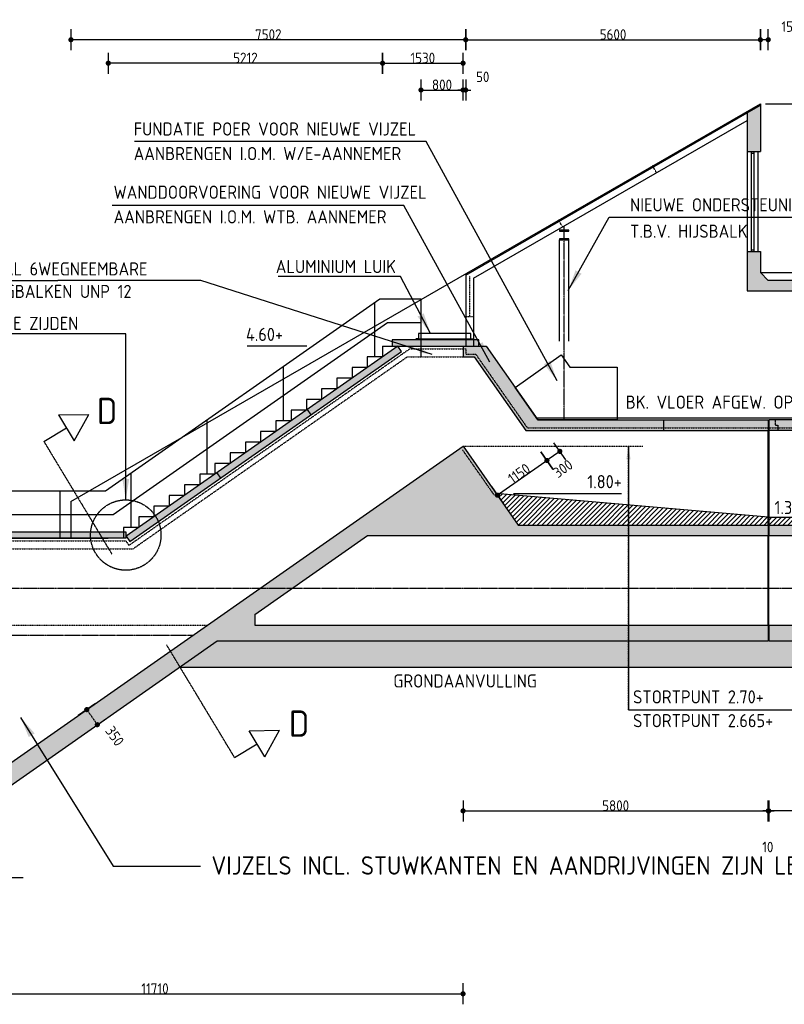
# Model space of a CAD drawing. Extents: x 175348 to 346046, y 6106 to 85322.
# Tile 5 of 20: x 192109 to 206640, y 29753 to 48470. Entities that reach past the tile are written whole.
import ezdxf

# ---------------------------------------------------------------- set-up
doc = ezdxf.new("R2010")
doc.units = 0
for name, pattern in [('CENTER', [8.5, 6, -1, 0.5, -1]), ('DASHDOT', [16, 12, -2, 0, -2]), ('HIDDEN', [3.5, 2, -1.5])]:
    doc.linetypes.add(name, pattern=pattern)
doc.layers.get('0').update_dxf_attribs({"linetype": 'CONTINUOUS'})
for name, color, linetype in [('C-018', 1, 'CONTINUOUS'), ('c-018tekst', 1, 'CONTINUOUS'), ('C-025', 2, 'CONTINUOUS'), ('C-025TEKST', 2, 'CONTINUOUS'), ('C-035', 3, 'CONTINUOUS'), ('C-050TEKST', 4, 'CONTINUOUS'), ('c-best-alg', 252, 'CONTINUOUS'), ('c-best-maatv-alg', 251, 'CONTINUOUS'), ('c-best-raster-alg', 253, 'CONTINUOUS'), ('c-best-tekst-alg', 252, 'CONTINUOUS'), ('C400AX', 253, 'CONTINUOUS'), ('C400E2', 1, 'CONTINUOUS'), ('C400E3', 2, 'CONTINUOUS'), ('C400E4', 3, 'CONTINUOUS'), ('C400H4', 3, 'CONTINUOUS')]:
    doc.layers.add(name, color=color, linetype=linetype)
doc.styles.add('rmd_temp', font='isocp.shx')
doc.styles.add('WB025', font='isocp-w.shx', dxfattribs={"height": 2.5})
doc.styles.add('WBDIM', font='isocp-w.shx')
doc.dimstyles.new('100', dxfattribs={"dimscale": 100, "dimtxt": 2, "dimasz": 0.5, "dimexe": 1.25, "dimexo": 0.625, "dimgap": 1, "dimtad": 1, "dimdec": 0, "dimdsep": 46, "dimtxsty": 'WBDIM', "dimblk1": 'A-DIMDOT', "dimblk2": 'A-DIMDOT', "dimsah": 1, "dimcen": 2.5, "dimse1": 1, "dimse2": 1, "dimclrd": 252, "dimclrt": 2, "dimadec": 0, "dimazin": 0, "dimtfac": 1, "dimtdec": 0, "dimtmove": 2, "dimatfit": 3, "dimldrblk": 'A-DIMDOT', "dimfxl": 1, "dimtolj": 1, "dimtzin": 0, "dimarcsym": 0})
doc.dimstyles.new('100$7', dxfattribs={"dimscale": 100, "dimtxt": 2, "dimasz": 2.5, "dimexe": 1.25, "dimexo": 0.625, "dimgap": 1, "dimtad": 1, "dimdec": 0, "dimdsep": 46, "dimtxsty": 'WBDIM', "dimcen": 2.5, "dimse1": 1, "dimse2": 1, "dimclrd": 252, "dimclrt": 2, "dimadec": 0, "dimazin": 0, "dimtfac": 1, "dimtdec": 0, "dimtmove": 2, "dimatfit": 3, "dimfxl": 1, "dimtolj": 1, "dimtzin": 0, "dimarcsym": 0})
doc.dimstyles.new('50', dxfattribs={"dimscale": 50, "dimtxt": 2, "dimasz": 0.5, "dimexe": 1.25, "dimexo": 0.625, "dimgap": 1, "dimtad": 1, "dimdec": 0, "dimdsep": 46, "dimtxsty": 'WBDIM', "dimblk1": 'A-DIMDOT', "dimblk2": 'A-DIMDOT', "dimsah": 1, "dimcen": 2.5, "dimse1": 1, "dimse2": 1, "dimclrd": 252, "dimclrt": 2, "dimadec": 0, "dimazin": 0, "dimtfac": 1, "dimtdec": 0, "dimtmove": 2, "dimatfit": 3, "dimldrblk": 'A-DIMDOT', "dimfxl": 1, "dimtolj": 1, "dimtzin": 0, "dimarcsym": 0})
doc.dimstyles.new('50$2', dxfattribs={"dimscale": 50, "dimtxt": 2, "dimasz": 2, "dimexe": 1.25, "dimexo": 0.625, "dimgap": 1, "dimtad": 1, "dimdec": 0, "dimdsep": 46, "dimtxsty": 'WBDIM', "dimcen": 2.5, "dimse1": 1, "dimse2": 1, "dimclrd": 252, "dimclrt": 2, "dimadec": 0, "dimazin": 0, "dimtfac": 1, "dimtdec": 0, "dimtmove": 2, "dimatfit": 3, "dimfxl": 1, "dimtolj": 1, "dimtzin": 0, "dimarcsym": 0})
doc.dimstyles.new('50$7', dxfattribs={"dimscale": 50, "dimtxt": 2, "dimasz": 4, "dimexe": 1.25, "dimexo": 0.625, "dimgap": 1, "dimtad": 1, "dimdec": 0, "dimdsep": 46, "dimtxsty": 'WBDIM', "dimcen": 2.5, "dimse1": 1, "dimse2": 1, "dimclrd": 252, "dimclrt": 2, "dimadec": 0, "dimazin": 0, "dimtfac": 1, "dimtdec": 0, "dimtmove": 2, "dimatfit": 3, "dimfxl": 1, "dimtolj": 1, "dimtzin": 0, "dimarcsym": 0})
pattern_1 = [(0, (106023.67, 34736.7), (31.25, 62.5), [0, -62.5])]

# ---------------------------------------------------------------- blocks, each defined once
blk = doc.blocks.new('A-DIMDOT')
at = {"linetype": 'Continuous'}
blk.add_line((0, -4), (0, 4), dxfattribs=at)
at = {"linetype": 'Continuous', "const_width": 0.988}
blk.add_lwpolyline([(-0.49, 0, 1), (0.49, 0, 1)], format="xyb", close=True, dxfattribs=at)
at = {"linetype": 'Continuous'}
blk.add_circle((0, 0), 0.494, dxfattribs=at)
blk = doc.blocks.new('*D45')
at = {"layer": 'c-best-maatv-alg', "color": 252, "lineweight": -2, "transparency": 16777216}
blk.add_line((204349, 40663), (204349, 40863), dxfattribs=at)
at = {"layer": 'c-best-maatv-alg', "color": 252, "lineweight": -2, "transparency": 16777216, "xscale": 0.08, "yscale": 0.08, "zscale": 0.08}
for p, rotation in [((204349, 40863), 90), ((204349, 40663), 270)]:
    blk.add_blockref('A-DIMDOT', p, dxfattribs=dict(at, rotation=rotation))
at = {"layer": 'c-best-maatv-alg', "color": 2, "transparency": 16777216, "insert": (204128, 40300), "char_height": 0.2, "attachment_point": 5, "rotation": 90, "style": 'WBDIM'}
blk.add_mtext('\\A1;200.00', dxfattribs=at)
blk = doc.blocks.new('*D44')
at = {"layer": 'c-best-maatv-alg', "color": 252, "lineweight": -2, "transparency": 16777216}
blk.add_arc((188825, 32163), 2796, 4.0993, 30.9007, dxfattribs=at)
at = {"layer": 'c-best-maatv-alg', "color": 252, "transparency": 16777216}
for points in [[(191196, 33581), (191252, 33617), (191115, 33767)], [(191647, 32364), (191581, 32362), (191621, 32163)]]:
    blk.add_solid(points, dxfattribs=at)
at = {"layer": 'c-best-maatv-alg', "color": 2, "transparency": 16777216, "insert": (191587, 33034), "char_height": 200, "attachment_point": 5, "rotation": 287.5, "style": 'WBDIM'}
blk.add_mtext('\\A1;35°', dxfattribs=at)
blk = doc.blocks.new('*D43')
at = {"layer": 'c-best-maatv-alg', "color": 252, "linetype": 'HIDDEN', "lineweight": -2, "transparency": 16777216}
blk.add_line((193412, 35314), (193555, 35109), dxfattribs=at)
at = {"layer": 'c-best-maatv-alg', "color": 252, "linetype": 'HIDDEN', "lineweight": -2, "transparency": 16777216, "xscale": 50, "yscale": 50, "zscale": 50}
for p, rotation in [((193383, 35355), 124.9999999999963), ((193584, 35068), 304.9999999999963)]:
    blk.add_blockref('A-DIMDOT', p, dxfattribs=dict(at, rotation=rotation))
at = {"layer": 'c-best-maatv-alg', "color": 2, "linetype": 'HIDDEN', "transparency": 16777216, "insert": (193915, 34853), "char_height": 200, "attachment_point": 5, "rotation": 305, "style": 'WBDIM'}
blk.add_mtext('\\A1;350', dxfattribs=at)
blk = doc.blocks.new('*D41')
at = {"layer": 'c-best-maatv-alg', "color": 252, "lineweight": -2, "transparency": 16777216}
blk.add_line((206285, 48089), (206235, 48089), dxfattribs=at)
at = {"layer": 'c-best-maatv-alg', "color": 252, "lineweight": -2, "transparency": 16777216, "xscale": 50, "yscale": 50, "zscale": 50, "rotation": 180}
blk.add_blockref('A-DIMDOT', (206185, 48089), dxfattribs=at)
at = {"layer": 'c-best-maatv-alg', "color": 252, "lineweight": -2, "transparency": 16777216, "xscale": 50, "yscale": 50, "zscale": 50}
blk.add_blockref('A-DIMDOT', (206335, 48089), dxfattribs=at)
at = {"layer": 'c-best-maatv-alg', "color": 2, "transparency": 16777216, "insert": (206757, 48339), "char_height": 200, "attachment_point": 5, "style": 'WBDIM'}
blk.add_mtext('\\A1;150', dxfattribs=at)
blk = doc.blocks.new('*D40')
at = {"layer": 'c-best-maatv-alg', "color": 252, "lineweight": -2, "transparency": 16777216}
blk.add_line((200635, 48089), (206135, 48089), dxfattribs=at)
at = {"layer": 'c-best-maatv-alg', "color": 252, "lineweight": -2, "transparency": 16777216, "xscale": 50, "yscale": 50, "zscale": 50, "rotation": 180}
blk.add_blockref('A-DIMDOT', (200585, 48089), dxfattribs=at)
at = {"layer": 'c-best-maatv-alg', "color": 252, "lineweight": -2, "transparency": 16777216, "xscale": 50, "yscale": 50, "zscale": 50}
blk.add_blockref('A-DIMDOT', (206185, 48089), dxfattribs=at)
at = {"layer": 'c-best-maatv-alg', "color": 2, "transparency": 16777216, "insert": (203385, 48189), "char_height": 200, "attachment_point": 5, "style": 'WBDIM'}
blk.add_mtext('\\A1;5600', dxfattribs=at)
blk = doc.blocks.new('*D39')
at = {"layer": 'c-best-maatv-alg', "color": 252, "lineweight": -2, "transparency": 16777216}
blk.add_line((200535, 48089), (193133, 48089), dxfattribs=at)
at = {"layer": 'c-best-maatv-alg', "color": 252, "lineweight": -2, "transparency": 16777216, "xscale": 50, "yscale": 50, "zscale": 50, "rotation": 180}
blk.add_blockref('A-DIMDOT', (193083, 48089), dxfattribs=at)
at = {"layer": 'c-best-maatv-alg', "color": 252, "lineweight": -2, "transparency": 16777216, "xscale": 50, "yscale": 50, "zscale": 50}
blk.add_blockref('A-DIMDOT', (200585, 48089), dxfattribs=at)
at = {"layer": 'c-best-maatv-alg', "color": 2, "transparency": 16777216, "insert": (196834, 48189), "char_height": 200, "attachment_point": 5, "style": 'WBDIM'}
blk.add_mtext('\\A1;7502', dxfattribs=at)
blk = doc.blocks.new('*D38')
at = {"layer": 'c-best-maatv-alg', "color": 252, "lineweight": -2, "transparency": 16777216}
blk.add_line((202334, 40235), (202170, 40120), dxfattribs=at)
at = {"layer": 'c-best-maatv-alg', "color": 252, "lineweight": -2, "transparency": 16777216, "xscale": 50, "yscale": 50, "zscale": 50}
for p, rotation in [((202374, 40264), 34.99999999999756), ((202129, 40092), 214.9999999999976)]:
    blk.add_blockref('A-DIMDOT', p, dxfattribs=dict(at, rotation=rotation))
at = {"layer": 'c-best-maatv-alg', "color": 2, "transparency": 16777216, "insert": (202433, 39937), "char_height": 200, "attachment_point": 5, "rotation": 35, "style": 'WBDIM'}
blk.add_mtext('\\A1;300', dxfattribs=at)
blk = doc.blocks.new('*D37')
at = {"layer": 'c-best-maatv-alg', "color": 252, "lineweight": -2, "transparency": 16777216}
blk.add_line((201228, 39461), (202088, 40063), dxfattribs=at)
at = {"layer": 'c-best-maatv-alg', "color": 252, "lineweight": -2, "transparency": 16777216, "xscale": 50, "yscale": 50, "zscale": 50}
for p, rotation in [((202129, 40092), 34.99999999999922), ((201187, 39432), 214.9999999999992)]:
    blk.add_blockref('A-DIMDOT', p, dxfattribs=dict(at, rotation=rotation))
at = {"layer": 'c-best-maatv-alg', "color": 2, "transparency": 16777216, "insert": (201600, 39844), "char_height": 200, "attachment_point": 5, "rotation": 35, "style": 'WBDIM'}
blk.add_mtext('\\A1;1150', dxfattribs=at)
blk = doc.blocks.new('*D36')
at = {"layer": 'c-best-maatv-alg', "color": 252, "lineweight": -2, "transparency": 16777216}
blk.add_line((198955, 47643), (193843, 47643), dxfattribs=at)
at = {"layer": 'c-best-maatv-alg', "color": 252, "lineweight": -2, "transparency": 16777216, "xscale": 50, "yscale": 50, "zscale": 50, "rotation": 180}
blk.add_blockref('A-DIMDOT', (193793, 47643), dxfattribs=at)
at = {"layer": 'c-best-maatv-alg', "color": 252, "lineweight": -2, "transparency": 16777216, "xscale": 50, "yscale": 50, "zscale": 50}
blk.add_blockref('A-DIMDOT', (199005, 47643), dxfattribs=at)
at = {"layer": 'c-best-maatv-alg', "color": 2, "transparency": 16777216, "insert": (196399, 47743), "char_height": 200, "attachment_point": 5, "style": 'WBDIM'}
blk.add_mtext('\\A1;5212', dxfattribs=at)
blk = doc.blocks.new('*D35')
at = {"layer": 'c-best-maatv-alg', "color": 252, "lineweight": -2, "transparency": 16777216}
blk.add_line((199055, 47643), (200485, 47643), dxfattribs=at)
at = {"layer": 'c-best-maatv-alg', "color": 252, "lineweight": -2, "transparency": 16777216, "xscale": 50, "yscale": 50, "zscale": 50, "rotation": 180}
blk.add_blockref('A-DIMDOT', (199005, 47643), dxfattribs=at)
at = {"layer": 'c-best-maatv-alg', "color": 252, "lineweight": -2, "transparency": 16777216, "xscale": 50, "yscale": 50, "zscale": 50}
blk.add_blockref('A-DIMDOT', (200535, 47643), dxfattribs=at)
at = {"layer": 'c-best-maatv-alg', "color": 2, "transparency": 16777216, "insert": (199770, 47743), "char_height": 200, "attachment_point": 5, "style": 'WBDIM'}
blk.add_mtext('\\A1;1530', dxfattribs=at)
blk = doc.blocks.new('*D34')
at = {"layer": 'c-best-maatv-alg', "color": 252, "lineweight": -2, "transparency": 16777216}
for p, q in [((200485, 47133), (200435, 47133)), ((200585, 47133), (200535, 47133)), ((200635, 47133), (200685, 47133))]:
    blk.add_line(p, q, dxfattribs=at)
at = {"layer": 'c-best-maatv-alg', "color": 252, "lineweight": -2, "transparency": 16777216, "xscale": 50, "yscale": 50, "zscale": 50}
blk.add_blockref('A-DIMDOT', (200535, 47133), dxfattribs=at)
at = {"layer": 'c-best-maatv-alg', "color": 252, "lineweight": -2, "transparency": 16777216, "xscale": 50, "yscale": 50, "zscale": 50, "rotation": 180}
blk.add_blockref('A-DIMDOT', (200585, 47133), dxfattribs=at)
at = {"layer": 'c-best-maatv-alg', "color": 2, "transparency": 16777216, "insert": (200908, 47383), "char_height": 200, "attachment_point": 5, "style": 'WBDIM'}
blk.add_mtext('\\A1;50', dxfattribs=at)
blk = doc.blocks.new('*D33')
at = {"layer": 'c-best-maatv-alg', "color": 252, "lineweight": -2, "transparency": 16777216}
blk.add_line((199785, 47133), (200485, 47133), dxfattribs=at)
at = {"layer": 'c-best-maatv-alg', "color": 252, "lineweight": -2, "transparency": 16777216, "xscale": 50, "yscale": 50, "zscale": 50, "rotation": 180}
blk.add_blockref('A-DIMDOT', (199735, 47133), dxfattribs=at)
at = {"layer": 'c-best-maatv-alg', "color": 252, "lineweight": -2, "transparency": 16777216, "xscale": 50, "yscale": 50, "zscale": 50}
blk.add_blockref('A-DIMDOT', (200535, 47133), dxfattribs=at)
at = {"layer": 'c-best-maatv-alg', "color": 2, "transparency": 16777216, "insert": (200135, 47233), "char_height": 200, "attachment_point": 5, "style": 'WBDIM'}
blk.add_mtext('\\A1;800', dxfattribs=at)
blk = doc.blocks.new('*D18')
at = {"layer": 'c-best-maatv-alg', "color": 252, "lineweight": -2, "transparency": 16777216}
blk.add_line((213185, 33430), (206395, 33430), dxfattribs=at)
at = {"layer": 'c-best-maatv-alg', "color": 252, "lineweight": -2, "transparency": 16777216, "xscale": 50, "yscale": 50, "zscale": 50, "rotation": 180}
blk.add_blockref('A-DIMDOT', (206345, 33430), dxfattribs=at)
at = {"layer": 'c-best-maatv-alg', "color": 252, "lineweight": -2, "transparency": 16777216, "xscale": 50, "yscale": 50, "zscale": 50}
blk.add_blockref('A-DIMDOT', (213235, 33430), dxfattribs=at)
at = {"layer": 'c-best-maatv-alg', "color": 2, "transparency": 16777216, "insert": (209790, 33530), "char_height": 200, "attachment_point": 5, "style": 'WBDIM'}
blk.add_mtext('\\A1;6890', dxfattribs=at)
blk = doc.blocks.new('*D17')
at = {"layer": 'c-best-maatv-alg', "color": 252, "lineweight": -2, "transparency": 16777216}
for p, q in [((206285, 33430), (206235, 33430)), ((206345, 33430), (206335, 33430)), ((206395, 33430), (206445, 33430))]:
    blk.add_line(p, q, dxfattribs=at)
at = {"layer": 'c-best-maatv-alg', "color": 252, "lineweight": -2, "transparency": 16777216, "xscale": 50, "yscale": 50, "zscale": 50}
blk.add_blockref('A-DIMDOT', (206335, 33430), dxfattribs=at)
at = {"layer": 'c-best-maatv-alg', "color": 252, "lineweight": -2, "transparency": 16777216, "xscale": 50, "yscale": 50, "zscale": 50, "rotation": 180}
blk.add_blockref('A-DIMDOT', (206345, 33430), dxfattribs=at)
at = {"layer": 'c-best-maatv-alg', "color": 2, "transparency": 16777216, "insert": (206326, 32743), "char_height": 200, "attachment_point": 5, "style": 'WBDIM'}
blk.add_mtext('\\A1;10', dxfattribs=at)
blk = doc.blocks.new('*D16')
at = {"layer": 'c-best-maatv-alg', "color": 252, "lineweight": -2, "transparency": 16777216}
blk.add_line((200585, 33430), (206285, 33430), dxfattribs=at)
at = {"layer": 'c-best-maatv-alg', "color": 252, "lineweight": -2, "transparency": 16777216, "xscale": 50, "yscale": 50, "zscale": 50, "rotation": 180}
blk.add_blockref('A-DIMDOT', (200535, 33430), dxfattribs=at)
at = {"layer": 'c-best-maatv-alg', "color": 252, "lineweight": -2, "transparency": 16777216, "xscale": 50, "yscale": 50, "zscale": 50}
blk.add_blockref('A-DIMDOT', (206335, 33430), dxfattribs=at)
at = {"layer": 'c-best-maatv-alg', "color": 2, "transparency": 16777216, "insert": (203435, 33530), "char_height": 200, "attachment_point": 5, "style": 'WBDIM'}
blk.add_mtext('\\A1;5800', dxfattribs=at)
blk = doc.blocks.new('*D15')
at = {"layer": 'c-best-maatv-alg', "color": 252, "lineweight": -2, "transparency": 16777216}
blk.add_line((188875, 29953), (200485, 29953), dxfattribs=at)
at = {"layer": 'c-best-maatv-alg', "color": 252, "lineweight": -2, "transparency": 16777216, "xscale": 50, "yscale": 50, "zscale": 50, "rotation": 180}
blk.add_blockref('A-DIMDOT', (188825, 29953), dxfattribs=at)
at = {"layer": 'c-best-maatv-alg', "color": 252, "lineweight": -2, "transparency": 16777216, "xscale": 50, "yscale": 50, "zscale": 50}
blk.add_blockref('A-DIMDOT', (200535, 29953), dxfattribs=at)
at = {"layer": 'c-best-maatv-alg', "color": 2, "transparency": 16777216, "insert": (194680, 30053), "char_height": 200, "attachment_point": 5, "style": 'WBDIM'}
blk.add_mtext('\\A1;11710', dxfattribs=at)

msp = doc.modelspace()

# ---------------------------------------------------------------- hatches: boundary and pattern name
at = {"layer": 'c-best-alg'}
h = msp.add_hatch(dxfattribs=at)
h.set_pattern_fill('ANSI31', color=256, scale=20, style=0)
h.paths.add_polyline_path([(206334.9968, 38863.3484), (206334.9968, 39013.3484), (201164.7846, 39463.3484), (201584.9092, 38863.3484)])
h.paths.add_polyline_path([(207434.9968, 38863.3484), (207434.9968, 39013.3484), (206344.9968, 39013.3484), (206344.9968, 38863.3484)])
h.paths.add_polyline_path([(211208.9968, 38863.3484), (207629.7168, 39011.2499), (207629.7168, 38863.3484)])
at = {"layer": 'c-best-alg', "linetype": 'HIDDEN'}
h = msp.add_hatch(dxfattribs=at)
h.set_pattern_fill('DOTS', color=256, scale=1000, style=0)
h.set_pattern_definition(pattern_1)
h.paths.add_polyline_path([(204909.0042, 36663.3484), (195861.8692, 36663.3484), (195147.7952, 36163.3484), (204909.0042, 36163.3484)])
h = msp.add_hatch(dxfattribs=at)
h.set_pattern_fill('DOTS', color=256, scale=1000, style=0)
h.set_pattern_definition(pattern_1)
h.paths.add_polyline_path([(219054.9968, 36663.3484), (206344.9968, 36663.3484), (204909.0042, 36663.3484), (204909.0042, 36163.3484), (218554.4704, 36163.3484)])
at = {"layer": 'c-best-raster-alg'}
h = msp.add_hatch(color=256, dxfattribs=at)
h.paths.add_polyline_path([(209189.9968, 43313.3484), (209189.9968, 43763.3484), (209089.9968, 43763.3484), (209089.9968, 43663.3484), (208939.9968, 43513.3484), (206334.9968, 43513.3484), (206184.9968, 43663.3484), (206184.9968, 44063.3484), (205934.9968, 44063.3484), (205934.9968, 43313.3484)])
h.paths.add_polyline_path([(206184.9968, 46844.4851), (205934.9968, 46700.2323), (205934.9968, 45963.3484), (206184.9968, 45963.3484)])
h.paths.add_polyline_path([(211379.9968, 43513.3484), (211229.9968, 43663.3484), (211229.9968, 43763.3484), (211129.9968, 43763.3484), (211129.9968, 43313.3484), (212984.9968, 43313.3484), (212984.9968, 42963.3484), (213234.9968, 42963.3484), (213234.9968, 43663.3484), (213034.9968, 43663.3484), (212884.9968, 43513.3484)])
for points in [[(201018.1605, 41677.7132), (201263.9061, 41849.7861), (200974.3267, 42263.3484), (200534.9968, 42263.3484), (200534.9968, 42063.3484), (200748.1358, 42063.3484)], [(206334.9968, 40863.3484), (201954.6172, 40863.3484), (201378.6214, 41685.9557), (201132.8758, 41513.8828), (201728.4264, 40663.3484), (206334.9968, 40663.3484)], [(180524.9968, 37663.3484), (180224.9968, 37663.3484), (180224.9968, 36963.3484), (180024.9968, 36963.3484), (180024.9968, 31913.3484), (179524.9968, 31913.3484), (179524.9968, 31513.3484), (189224.9968, 31513.3484), (189224.9968, 32016.1603), (195861.8692, 36663.3484), (206334.9968, 36663.3484), (206334.9968, 36963.3484), (196575.9432, 36963.3484), (196575.9432, 37163.3484), (197290.0172, 37663.3484), (196679.8108, 37663.3484), (188824.9968, 32163.3484), (188824.9968, 31913.3484), (185824.9968, 31913.3484), (185824.9968, 32063.3484), (185524.9968, 32063.3484), (185524.9968, 31913.3484), (180524.9968, 31913.3484)]]:
    msp.add_hatch(color=256, dxfattribs=at).paths.add_polyline_path(points)
h = msp.add_hatch(color=256, dxfattribs=at)
h.paths.add_polyline_path([(201321.2637, 41767.8709), (201263.9061, 41849.7861), (201018.1605, 41677.7132), (201075.5181, 41595.798)])
h.paths.add_polyline_path([(201378.6214, 41685.9557), (201321.2637, 41767.8709), (201075.5181, 41595.798), (201132.8758, 41513.8828)])
h = msp.add_hatch(color=256, dxfattribs=at)
h.paths.add_polyline_path([(207434.9968, 40863.3484), (207184.9968, 40863.3484), (207184.9968, 40463.3484), (207434.9968, 40463.3484)])
h.paths.add_polyline_path([(207184.9968, 40663.3484), (207184.9968, 40863.3484), (206344.9968, 40863.3484), (206344.9968, 40663.3484)])
h.paths.add_polyline_path([(207434.9968, 40663.3484), (207634.9968, 40663.3484), (207634.9968, 40863.3484), (207434.9968, 40863.3484)])
h.paths.add_polyline_path([(208284.9968, 40663.3484), (208284.9968, 40863.3484), (207634.9968, 40863.3484), (207634.9968, 40663.3484)])
h = msp.add_hatch(color=256, dxfattribs=at)
h.paths.add_polyline_path([(212834.9968, 36963.3484), (206344.9968, 36963.3484), (206344.9968, 36663.3484), (212834.9968, 36663.3484)])
h.paths.add_polyline_path([(215119.9968, 36963.3484), (214844.9968, 36963.3484), (214844.9968, 37663.3484), (214644.9968, 37663.3484), (214644.9968, 36963.3484), (214369.9968, 36963.3484), (214369.9968, 36663.3484), (215119.9968, 36663.3484)])
h.paths.add_polyline_path([(218229.9968, 36963.3484), (217954.9968, 36963.3484), (217954.9968, 37663.3484), (217754.9968, 37663.3484), (217754.9968, 36963.3484), (217479.9968, 36963.3484), (217479.9968, 36663.3484), (218229.9968, 36663.3484)])
h.paths.add_polyline_path([(218804.9968, 38863.3484), (213244.9968, 38863.3484), (207629.7168, 38863.3484), (207629.7168, 39011.2499), (207434.9968, 39013.3484), (207434.9968, 38863.3484), (206344.9968, 38863.3484), (206344.9968, 38663.3484), (213234.9968, 38663.3484), (214644.9968, 38663.3484), (214644.9968, 37663.3484), (214844.9968, 37663.3484), (214844.9968, 38663.3484), (217754.9968, 38663.3484), (217754.9968, 37663.3484), (217954.9968, 37663.3484), (217954.9968, 38663.3484), (218804.9968, 38663.3484)])
h.paths.add_polyline_path([(218804.9968, 38863.3484), (218804.9968, 38663.3484), (219054.9968, 38663.3484), (219054.9968, 38163.3484), (219354.9968, 38163.3484), (219354.9968, 38863.3484)])
h.paths.add_polyline_path([(200534.9968, 40362.7787), (196679.8108, 37663.3484), (197290.0172, 37663.3484), (198718.1652, 38663.3484), (203678.2709, 38663.3484), (203678.2709, 38863.3484), (201584.9092, 38863.3484)])
h.paths.add_polyline_path([(206334.9968, 38863.3484), (203678.2709, 38863.3484), (203678.2709, 38663.3484), (206334.9968, 38663.3484)])
at = {"layer": 'C400AX'}
msp.add_hatch(color=256, dxfattribs=at).paths.add_polyline_path([(199184.9968, 42383.3484), (199184.9968, 42263.3484), (200834.9968, 42263.3484), (200834.9968, 42383.3484)])
h = msp.add_hatch(color=256, dxfattribs=at)
h.paths.add_polyline_path([(194133.9356, 38649.8168), (194202.7648, 38551.5186), (199363.4226, 42165.0501), (199294.5935, 42263.3484)])
h.paths.add_polyline_path([(185724.9968, 38733.3484), (194124.9968, 38733.3484), (194124.9968, 38613.3484), (185724.9968, 38613.3484)])
edge = h.paths.add_edge_path(flags=16)
edge.add_line((188524.9968, 38733.3484), (188524.9968, 38613.3484))
edge.add_line((191324.9968, 38733.3484), (191324.9968, 38613.3484))

# ---------------------------------------------------------------- linework, layer by layer
at = {"layer": 'C-018', "linetype": 'Continuous'}
msp.add_lwpolyline([(202364.6172, 44287.6982), (202544.6172, 44287.6982), (202544.6172, 44302.3232), (202475.9922, 44302.3232, -0.4142135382), (202459.1172, 44319.1982), (202459.1172, 44436.1982, -0.414213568), (202475.9922, 44453.0732), (202544.6172, 44453.0732), (202544.6172, 44467.6982), (202364.6172, 44467.6982), (202364.6172, 44453.0732), (202433.2422, 44453.0732, -0.414213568), (202450.1172, 44436.1982), (202450.1172, 44319.1982, -0.4142135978), (202433.2422, 44302.3232), (202364.6172, 44302.3232)], format="xyb", close=True, dxfattribs=at)
at = {"layer": 'C-025', "flags": 128}
msp.add_lwpolyline([(201954.6172, 40863.3484), (201522.0102, 41481.1752), (202400.9604, 42096.6227), (202564.3008, 41863.3484), (203463.4631, 41863.3484), (203463.4631, 40863.3484), (201954.6172, 40863.3484)], dxfattribs=at)
at = {"layer": 'C-035'}
for p, q in [((199184.9968, 42383.3484), (199184.9968, 42263.3484)), ((200834.9968, 42383.3484), (199184.9968, 42383.3484)), ((200834.9968, 42263.3484), (200834.9968, 42383.3484)), ((199294.5935, 42263.3484), (194133.9356, 38649.8168)), ((194202.7648, 38551.5186), (199363.4226, 42165.0501)), ((199184.9968, 42263.3484), (200834.9968, 42263.3484)), ((199363.4226, 42165.0501), (199294.5935, 42263.3484)), ((185724.9968, 38733.3484), (194124.9968, 38733.3484)), ((194124.9968, 38733.3484), (194124.9968, 38613.3484)), ((194133.9356, 38649.8168), (194202.7648, 38551.5186))]:
    msp.add_line(p, q, dxfattribs=at)
at = {"layer": 'C-035', "linetype": 'HIDDEN', "flags": 128}
for points in [[(185774.9968, 33063.3484), (185774.9968, 38463.3484), (186174.9968, 38463.3484), (186174.9968, 38563.3484), (194124.9968, 38563.3484), (194184.8187, 38477.9139), (199519.572, 42213.3484)], [(199519.572, 42213.3484), (200584.9968, 42213.3484), (200584.9968, 42113.3484), (200774.1642, 42113.3484), (201754.4547, 40713.3484), (207234.9968, 40713.3484), (207234.9968, 40513.3484), (207384.9968, 40513.3484), (207384.9968, 40713.3484), (208284.9968, 40713.3484)], [(200522.718, 40293.1422), (201123.827, 39434.6696)]]:
    msp.add_lwpolyline(points, dxfattribs=at)
at = {"layer": 'C-035', "flags": 128}
msp.add_lwpolyline([(194124.9968, 38613.3484), (185724.9968, 38613.3484)], dxfattribs=at)
at = {"layer": 'C-050TEKST', "linetype": 'Continuous'}
for p, q in [((192848.3631, 40956.4833), (193425.605, 40967.589)), ((192848.3631, 40956.4833), (193146.6013, 40462.1258)), ((193146.6013, 40462.1258), (193425.605, 40967.589)), ((192569.3587, 40451.029), (192997.4801, 40709.308)), ((196470.5149, 34952.43), (197047.7609, 34963.5289)), ((196768.753, 34458.0725), (196470.5149, 34952.43)), ((196768.753, 34458.0725), (197047.7609, 34963.5289)), ((196191.5146, 34446.9688), (196619.636, 34705.2478))]:
    msp.add_line(p, q, dxfattribs=at)
at = {"layer": 'C-050TEKST', "linetype": 'CENTER'}
for p, q in [((192569.3587, 40451.029), (192569.3587, 40451.029)), ((192569.3587, 40451.029), (193860.7639, 38310.4047)), ((196191.5146, 34446.9688), (194900.1093, 36587.5931))]:
    msp.add_line(p, q, dxfattribs=at)
at = {"layer": 'c-best-alg'}
for p, q in [((193082.9968, 39313.3484), (206184.9968, 46873.3484)), ((205934.9968, 46700.2323), (206184.9968, 46844.4851)), ((206184.9968, 46873.3484), (206184.9968, 45963.3484)), ((200584.9968, 43613.2227), (205934.9968, 46700.2323)), ((205934.9968, 46700.2323), (205934.9968, 45963.3484)), ((200734.9968, 43555.458), (205934.9968, 46555.916)), ((205934.9968, 45963.3484), (206184.9968, 45963.3484)), ((205934.9968, 45963.3484), (205934.9968, 44063.3484)), ((206009.9968, 45963.3484), (206009.9968, 44063.3484)), ((206009.9968, 45933.3484), (206059.9968, 45933.3484)), ((206059.9968, 45963.3484), (206059.9968, 44063.3484)), ((206134.9968, 45963.3484), (206134.9968, 44063.3484)), ((205934.9968, 44063.3484), (206184.9968, 44063.3484)), ((205934.9968, 44063.3484), (205934.9968, 43313.3484)), ((206009.9968, 44093.3484), (206059.9968, 44093.3484)), ((206184.9968, 44063.3484), (206184.9968, 43663.3484)), ((200584.9968, 43642.086), (200584.9968, 42263.3484)), ((206184.9968, 43663.3484), (206334.9968, 43513.3484)), ((206184.9968, 43663.3484), (209089.9968, 43663.3484)), ((200734.9968, 43555.458), (200734.9968, 42263.3484)), ((208939.9968, 43513.3484), (206334.9968, 43513.3484)), ((205934.9968, 43313.3484), (209189.9968, 43313.3484)), ((193742.2566, 39513.3484), (198954.9968, 43163.3484)), ((198860.1984, 42060.5706), (198860.1984, 43096.9699)), ((198954.9968, 43163.3484), (199734.9968, 43163.3484)), ((199734.9968, 43163.3484), (199734.9968, 42063.3484)), ((193884.141, 39063.3484), (199096.8812, 42713.3484)), ((199096.8812, 42713.3484), (199734.9968, 42713.3484)), ((199004.9968, 42263.3484), (199004.9968, 42060.5706)), ((199004.9968, 42263.3484), (200534.9968, 42263.3484)), ((200534.9968, 42263.3484), (200974.3267, 42263.3484)), ((200534.9968, 42263.3484), (200534.9968, 42063.3484)), ((200974.3267, 42263.3484), (201954.6172, 40863.3484)), ((198715.4001, 42060.5706), (198715.4001, 41857.7928)), ((199004.9968, 42060.5706), (198715.4001, 42060.5706)), ((200534.9968, 42063.3484), (200748.1358, 42063.3484)), ((200748.1358, 42063.3484), (201728.4264, 40663.3484)), ((197122.6184, 40843.9039), (197122.6184, 41880.3032)), ((198425.8034, 41857.7928), (198425.8034, 41655.0151)), ((198715.4001, 41857.7928), (198425.8034, 41857.7928)), ((198136.2067, 41655.0151), (198136.2067, 41452.2373)), ((198425.8034, 41655.0151), (198136.2067, 41655.0151)), ((197846.6101, 41452.2373), (197846.6101, 41249.4595)), ((198136.2067, 41452.2373), (197846.6101, 41452.2373)), ((197557.0134, 41249.4595), (197557.0134, 41046.6817)), ((197846.6101, 41249.4595), (197557.0134, 41249.4595)), ((197267.4167, 41046.6817), (197267.4167, 40843.9039)), ((197557.0134, 41046.6817), (197267.4167, 41046.6817)), ((195674.635, 39830.0151), (195674.635, 40866.4143)), ((196977.82, 40843.9039), (196977.82, 40641.1262)), ((197267.4167, 40843.9039), (196977.82, 40843.9039)), ((201926.6089, 40903.3484), (210184.9968, 40903.3484)), ((201954.6172, 40863.3484), (206334.9968, 40863.3484)), ((206334.9968, 40863.3484), (206334.9968, 40663.3484)), ((206344.9968, 40863.3484), (206344.9968, 40663.3484)), ((207184.9968, 40863.3484), (206344.9968, 40863.3484)), ((196688.2233, 40641.1262), (196688.2233, 40438.3484)), ((196977.82, 40641.1262), (196688.2233, 40641.1262)), ((201728.4264, 40663.3484), (206334.9968, 40663.3484)), ((206334.9968, 38863.3484), (206334.9968, 40663.3484)), ((207184.9968, 40663.3484), (206344.9968, 40663.3484)), ((206344.9968, 40663.3484), (206344.9968, 38863.3484)), ((196398.6267, 40438.3484), (196398.6267, 40235.5706)), ((196688.2233, 40438.3484), (196398.6267, 40438.3484)), ((188824.9968, 32163.3484), (200534.9968, 40362.7787)), ((200534.9968, 40362.7787), (201584.9092, 38863.3484)), ((196109.03, 40235.5706), (196109.03, 40032.7928)), ((196398.6267, 40235.5706), (196109.03, 40235.5706)), ((195819.4333, 40032.7928), (195819.4333, 39830.0151)), ((196109.03, 40032.7928), (195819.4333, 40032.7928)), ((194226.6516, 38816.1262), (194226.6516, 39852.5254)), ((195529.8366, 39830.0151), (195529.8366, 39627.2373)), ((195819.4333, 39830.0151), (195529.8366, 39830.0151)), ((187174.9968, 39513.3484), (193742.2566, 39513.3484)), ((192876.1171, 38613.3484), (192876.1171, 39513.3484)), ((195240.24, 39627.2373), (195240.24, 39424.4595)), ((195529.8366, 39627.2373), (195240.24, 39627.2373)), ((193082.9968, 39313.3484), (193082.9968, 38613.3484)), ((194950.6433, 39424.4595), (194950.6433, 39221.6817)), ((195240.24, 39424.4595), (194950.6433, 39424.4595)), ((206334.9968, 39013.3484), (201164.7846, 39463.3484)), ((194661.0466, 39221.6817), (194661.0466, 39018.9039)), ((194950.6433, 39221.6817), (194661.0466, 39221.6817)), ((187174.9968, 39063.3484), (193884.141, 39063.3484)), ((194371.4499, 39018.9039), (194371.4499, 38816.1262)), ((194661.0466, 39018.9039), (194371.4499, 39018.9039)), ((206334.9968, 39013.3484), (207434.9968, 39013.3484)), ((194081.8532, 38816.1262), (194081.8532, 38613.3484)), ((194371.4499, 38816.1262), (194081.8532, 38816.1262)), ((201584.9092, 38863.3484), (207434.9968, 38863.3484)), ((206334.9968, 38863.3484), (206334.9968, 38663.3484)), ((206344.9968, 38863.3484), (206344.9968, 38663.3484)), ((186174.9968, 38613.3484), (193792.2566, 38613.3484)), ((194081.8532, 38613.3484), (193792.2566, 38613.3484)), ((196575.9432, 37163.3484), (198718.1652, 38663.3484)), ((198718.1652, 38663.3484), (213234.9968, 38663.3484)), ((206334.9968, 36963.3484), (206334.9968, 38663.3484)), ((206344.9968, 36963.3484), (206344.9968, 38663.3484)), ((196575.9432, 37163.3484), (196575.9432, 36963.3484)), ((196575.9432, 36963.3484), (206334.9968, 36963.3484)), ((206334.9968, 36963.3484), (206334.9968, 36663.3484)), ((206344.9968, 36963.3484), (212834.9968, 36963.3484)), ((206344.9968, 36963.3484), (206344.9968, 36663.3484)), ((189224.9968, 32016.1603), (195861.8692, 36663.3484)), ((195861.8692, 36663.3484), (206334.9968, 36663.3484)), ((206344.9968, 36663.3484), (219054.9968, 36663.3484)), ((195147.7952, 36163.3484), (218554.4704, 36163.3484))]:
    msp.add_line(p, q, dxfattribs=at)
at = {"layer": 'c-best-alg', "linetype": 'HIDDEN'}
for p, q in [((204211.9257, 45561.6847), (204136.9587, 45691.6076)), ((202425.6724, 44530.9967), (202350.7055, 44660.9196)), ((200657.0107, 43600.4965), (200657.0107, 42828.798)), ((200584.9968, 42828.798), (200734.9968, 42828.798)), ((194264.0282, 38413.3484), (199476.7685, 42063.3484)), ((199476.7685, 42063.3484), (200534.9968, 42063.3484)), ((186224.9968, 38413.3484), (194264.0282, 38413.3484)), ((180524.9968, 36963.3484), (195680.1072, 36963.3484))]:
    msp.add_line(p, q, dxfattribs=at)
at = {"layer": 'c-best-alg', "linetype": 'HIDDEN', "ltscale": 0.5}
for p, q in [((206464.9968, 40863.3484), (206464.9968, 40763.3484)), ((206464.9968, 40763.3484), (206514.9968, 40763.3484)), ((206514.9968, 40763.3484), (206514.9968, 40663.3484))]:
    msp.add_line(p, q, dxfattribs=at)
at = {"layer": 'c-best-alg', "linetype": 'CENTER'}
for p, q in [((180524.9968, 37663.3484), (221821.5572, 37663.3484)), ((195394.4776, 36763.3484), (185824.9968, 36763.3484))]:
    msp.add_line(p, q, dxfattribs=at)
at = {"layer": 'c-best-maatv-alg', "ltscale": 0.1}
for p, q in [((206284.9968, 46873.3484), (207418.3686, 46873.3484)), ((197566.658, 42263.3484), (196433.2862, 42263.3484)), ((201495.1237, 39463.3484), (203548.4719, 39463.3484)), ((191052.4383, 32163.3484), (192174.6417, 32163.3484))]:
    msp.add_line(p, q, dxfattribs=at)
at = {"layer": 'c-best-maatv-alg', "linetype": 'HIDDEN'}
for p, q in [((200534.9968, 40362.7787), (203948.4173, 40362.7787)), ((203678.2709, 35353.0253), (203678.2709, 40362.7787))]:
    msp.add_line(p, q, dxfattribs=at)
at = {"layer": 'C400E2', "linetype": 'CENTER'}
msp.add_line((202454.6172, 40863.3484), (202454.6172, 44547.6982), dxfattribs=at)
at = {"layer": 'C400E2'}
for p, q in [((202364.6172, 42361.6955), (202364.6172, 44287.6982)), ((202544.6172, 42361.6955), (202544.6172, 44287.6982))]:
    msp.add_line(p, q, dxfattribs=at)
at = {"layer": 'C400E3'}
for p, q in [((199684.9968, 42403.3484), (199634.9968, 42403.3484)), ((200684.9968, 42403.3484), (200734.9968, 42403.3484))]:
    msp.add_line(p, q, dxfattribs=at)
msp.add_lwpolyline([(199684.9968, 42403.3484), (200684.9968, 42403.3484), (200684.9968, 42503.3484), (199684.9968, 42503.3484)], close=True, dxfattribs=at)
at = {"layer": 'C400E3', "linetype": 'DASHDOT'}
msp.add_circle((194124.9968, 38673.3484), 668.7487, dxfattribs=at)
at = {"layer": 'C400E4'}
for p, q in [((197574.3742, 41058.8379), (197643.2033, 40960.5396)), ((195854.1549, 39854.3274), (195922.984, 39756.0291))]:
    msp.add_line(p, q, dxfattribs=at)

# ---------------------------------------------------------------- texts
at = {"layer": 'C-025TEKST', "ltscale": 0.1, "style": 'WB025'}
for s, p in [('FUNDATIE POER VOOR NIEUWE VIJZEL', (194275.0844, 46267.3033)), ('AANBRENGEN I.O.M. W/E-AANNEMER', (194275.0844, 45799.7685)), ('WANDDOORVOERING VOOR NIEUWE VIJZEL', (193892.8251, 45065.4918)), ('NIEUWE ONDERSTEUNINGSKOLOMMEN', (203709.0435, 44825.3579)), ('AANBRENGEN I.O.M. WTB. AANNEMER', (193892.8251, 44597.957)), ('T.B.V. HIJSBALK', (203709.0435, 44324.1925)), ('ALUMINIUM LUIK', (196975.8508, 43651.8961)), ('TRAPTREDEN AAN BEIDE ZIJDEN', (188663.55, 42571.4172))]:
    msp.add_text(s, height=250, dxfattribs=at).set_placement(p)
at = {"layer": 'C-050TEKST', "ltscale": 0.1, "style": 'WB025'}
for p in [(193576.8126, 40782.847), (197224.564, 34839.6654)]:
    msp.add_text('D', height=500, dxfattribs=at).set_placement(p)
at = {"layer": 'c-best-tekst-alg', "ltscale": 0.1, "style": 'WB025'}
for s, p in [('TOTAAL 6WEGNEEMBARE', (191042.0201, 43607.8469)), ('DRAAGBALKEN UNP 12', (191042.0201, 43179.156)), ('4.60+', (196408.9096, 42362.8509)), ('BK. VLOER AFGEW. OP 2.340+', (203625.9866, 41074.901)), ('1.80+', (202896.6169, 39562.8509)), ('1.35+', (206454.8986, 39071.8491)), ('GRONDAANVULLING', (199210.1636, 35774.7984)), ('STORTPUNT 2.70+', (203765.2332, 35471.7998)), ('STORTPUNT 2.665+', (203765.2332, 35020.5515))]:
    msp.add_text(s, height=250, dxfattribs=at).set_placement(p)
at = {"layer": 'C400H4', "style": 'rmd_temp'}
msp.add_text('VIJZELS INCL. STUWKANTEN EN AANDRIJVINGEN ZIJN LEVERING W/E-AANNEMER', height=350, dxfattribs=at).set_placement((195752.5207, 32217.2518))

# ---------------------------------------------------------------- dimensions: what is measured, and where the dimension line sits
at = {"layer": 'c-best-maatv-alg', "ltscale": 0.1}
for base, p1, p2, override, picture, middle in [((193082.9968, 48088.7345), (200584.9968, 43642.086), (193082.9968, 39313.3484), {"dimscale": 100, "dimgap": 0.0015, "dimdec": 3}, '*D39', (196833.9968, 48188.8845)), ((206184.9968, 48088.7345), (200584.9968, 43642.086), (206184.9968, 46873.3484), {"dimscale": 100, "dimgap": 0.0015}, '*D40', (203384.9968, 48188.8845)), ((193792.9968, 47643.2859), (199004.9968, 42263.3484), (193792.9968, 39513.3484), {"dimscale": 100, "dimgap": 0.0015}, '*D36', (196398.9968, 47743.4359)), ((200534.9968, 47643.2859), (199004.9968, 42263.3484), (200534.9968, 43173.9955), {"dimscale": 100, "dimgap": 0.0015}, '*D35', (199769.9968, 47743.4359)), ((200534.9968, 47132.6388), (199734.9968, 42063.3484), (200534.9968, 42063.3484), {"dimscale": 100, "dimgap": 0.0015}, '*D33', (200134.9968, 47232.7888))]:
    dim = msp.add_linear_dim(base=base, p1=p1, p2=p2, dimstyle='50', override=override, dxfattribs=at)
    dim.commit()
    dim.dimension.update_dxf_attribs({"geometry": picture, "text_midpoint": middle})
for base, p1, p2, picture, middle in [((206184.9968, 48088.7345), (206334.9968, 40863.3484), (206184.9968, 46873.3484), '*D41', (206757.3175, 48338.7345)), ((200534.9968, 47132.6388), (200584.9968, 42263.3484), (200534.9968, 42063.3484), '*D34', (200907.7791, 47382.6388))]:
    dim = msp.add_linear_dim(base=base, p1=p1, p2=p2, dimstyle='50', override={"dimscale": 100, "dimgap": 0.0015}, dxfattribs=at)
    dim.commit()
    dim.dimension.update_dxf_attribs({"geometry": picture, "text_midpoint": middle, "dimtype": 160})
for base, p1, p2, angle, dimstyle, override, picture, middle, dimtype in [((202128.7296, 40091.6562), (201722.7672, 41194.4645), (201477.0216, 41022.3916), 215, '50', {"dimscale": 100, "dimgap": 0.0015}, '*D38', (202432.6981, 39936.5759), 161), ((204349.1161, 40863.3484), (205607.4475, 40663.3484), (205907.4475, 40863.3484), 90, '100', {"dimtxt": 0.002, "dimasz": 0.0008, "dimgap": 0.0015, "dimdec": 2, "dimzin": 0, "dimcen": 0, "dimclrt": 2}, '*D45', (204128.3923, 40299.7559), 160), ((206334.9968, 33429.9259), (206344.9968, 36663.3484), (206334.9968, 36663.3484), 180, '50', {"dimscale": 100, "dimgap": 0.0015, "dimdec": 3}, '*D17', (206326.0586, 32742.718), 160)]:
    dim = msp.add_linear_dim(base=base, p1=p1, p2=p2, angle=angle, dimstyle=dimstyle, override=override, dxfattribs=at)
    dim.commit()
    dim.dimension.update_dxf_attribs({"geometry": picture, "text_midpoint": middle, "dimtype": dimtype})
dim = msp.add_aligned_dim(p1=(200534.9968, 40362.7787), p2=(201477.0216, 41022.3916), distance=-1136.2181, dimstyle='50', override={"dimscale": 100, "dimgap": 0.0015}, dxfattribs=at)
dim.commit()
dim.dimension.update_dxf_attribs({"geometry": '*D37', "text_midpoint": (201600.2735, 39843.8878)})
at = {"layer": 'c-best-maatv-alg'}
dim = msp.add_angular_dim_2l(base=(191563.2027, 32728.7424), line1=((191052.4383, 32163.3484), (194309.3237, 32163.3484)), line2=((188824.9968, 32163.3484), (200534.9968, 40362.7787)), dimstyle='50$2', override={"dimscale": 100, "dimgap": 0.0015, "dimdec": 0}, dxfattribs=at)
dim.commit()
dim.dimension.update_dxf_attribs({"geometry": '*D44', "text_midpoint": (191587.0745, 33034.2281)})
at = {"layer": 'c-best-maatv-alg', "ltscale": 0.1}
for base, p1, p2, picture, middle in [((206334.9968, 33429.9259), (200534.9968, 40362.7787), (206334.9968, 36663.3484), '*D16', (203434.9968, 33530.0759)), ((206344.9968, 33429.9259), (213234.9968, 38163.3484), (206344.9968, 36663.3484), '*D18', (209789.9968, 33530.0759)), ((200534.9968, 29953.3027), (188824.9968, 31913.3484), (200534.9968, 31913.3484), '*D15', (194679.9968, 30053.4527))]:
    dim = msp.add_linear_dim(base=base, p1=p1, p2=p2, angle=180, dimstyle='50', override={"dimscale": 100, "dimgap": 0.0015}, dxfattribs=at)
    dim.commit()
    dim.dimension.update_dxf_attribs({"geometry": picture, "text_midpoint": middle})
at = {"layer": 'c-best-maatv-alg', "linetype": 'HIDDEN'}
dim = msp.add_linear_dim(base=(193584.1277, 35068.4567), p1=(193744.1326, 35607.7644), p2=(193944.8843, 35321.0611), angle=305, dimstyle='50', override={"dimscale": 100, "dimgap": 0.0015}, dxfattribs=at)
dim.commit()
dim.dimension.update_dxf_attribs({"geometry": '*D43', "text_midpoint": (193914.7007, 34853.4338), "dimtype": 161})

# ---------------------------------------------------------------- leaders
at = {"layer": 'c-018tekst'}
for points, override in [([(202324.614, 41602.4102), (199832.9513, 46155.9377), (194291.1478, 46155.9377)], {"dimscale": 100, "dimgap": 1, "dimtad": 0, "dimclrd": 1, "dimtmove": 0, "dimatfit": 0}), ([(201040.7658, 41958.1968), (199410.1233, 44934.8932), (193868.3198, 44934.8932)], {"dimscale": 100, "dimgap": 1, "dimtad": 0, "dimclrd": 1, "dimtmove": 0, "dimatfit": 0}), ([(202534.6172, 43324.6968), (203314.1753, 44715.0477), (208642.6759, 44715.0477)], {"dimscale": 100, "dimtad": 0, "dimclrd": 1, "dimtmove": 0, "dimatfit": 0}), ([(199915.9823, 42503.3484), (199345.8389, 43585.5106), (197020.8389, 43585.5106)], {"dimscale": 100, "dimtad": 0, "dimclrd": 1, "dimtmove": 0, "dimatfit": 0}), ([(194124.9968, 39342.0971), (194124.9968, 42501.2552), (188693.5861, 42501.2552)], {"dimscale": 100, "dimtad": 0, "dimclrd": 1, "dimtmove": 0, "dimatfit": 0}), ([(192125.9135, 35207.1511), (193883.3305, 32379.8292), (195546.7611, 32379.8292)], {"dimscale": 100, "dimtad": 0, "dimclrd": 1, "dimtmove": 0, "dimatfit": 0})]:
    msp.add_leader(points, dimstyle='50$7', override=override, dxfattribs=at)
at = {"layer": 'c-best-tekst-alg'}
for points in [[(186951.1801, 38204.8685), (190111.5796, 43513.0281), (192830.7953, 43513.0281)], [(199949.8625, 42105.4391), (195550.0109, 43513.0281), (192830.7953, 43513.0281)]]:
    msp.add_leader(points, dimstyle='100$7', dxfattribs=at)
msp.add_leader([(203678.2709, 40362.7787), (203678.2709, 35353.0253), (207057.8696, 35353.0253)], dimstyle='100$7', override={"dimtad": 0}, dxfattribs=at)

doc.saveas('drawing.dxf')
